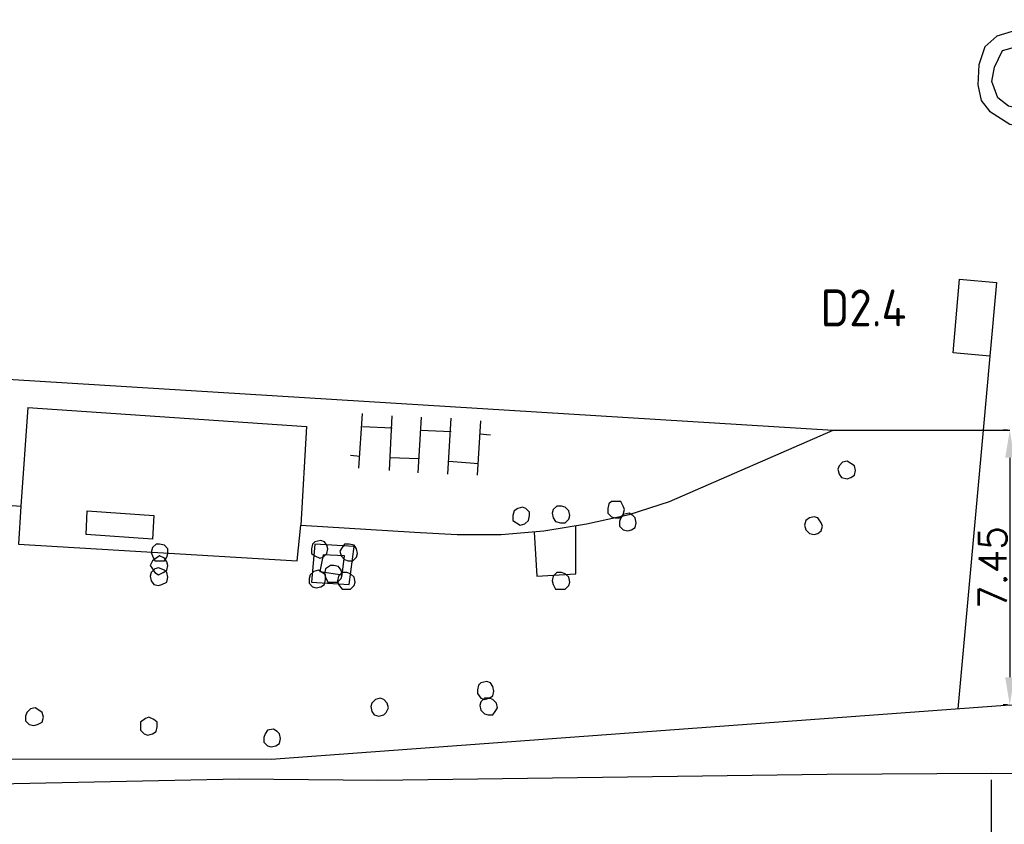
# Model space of a CAD drawing. Header units: millimetres. Extents: x -27 to 2301, y -256 to 766.
# Tile 5 of 97: x 61 to 88, y 55 to 77. Entities that reach past the tile are written whole.
import ezdxf

# ---------------------------------------------------------------- set-up
doc = ezdxf.new("R2010")
doc.units = ezdxf.units.MM
for name, color, linetype in [('SIV-ONDERGROND-ALG', 251, 'Continuous'), ('SIV-VRI-DETECTIE', 4, 'Continuous'), ('SIV-VRI-KABEL', 3, 'Continuous'), ('SIV-VRI-LUSUITSLIJPER', 7, 'Continuous'), ('SIV-VRI-MAATVOERING', 7, 'Continuous')]:
    doc.layers.add(name, color=color, linetype=linetype)
doc.styles.add('ISO', font='ISO.shx')
doc.styles.get("Standard").update_dxf_attribs({"font": 'txt.shx'})
doc.dimstyles.get("Standard").update_dxf_attribs({"dimtxt": 0.18, "dimasz": 0.18, "dimexe": 0.18, "dimexo": 0.0625, "dimgap": 0.09, "dimtad": 0, "dimtih": 1, "dimtoh": 1, "dimzin": 0, "dimdsep": 46, "dimtxsty": 'Standard', "dimcen": 0.09, "dimadec": 0, "dimazin": 0, "dimtfac": 1, "dimtofl": 0, "dimtmove": 0, "dimatfit": 3, "dimfxl": 1, "dimtolj": 1, "dimtzin": 0, "dimarcsym": 0})

# ---------------------------------------------------------------- blocks, each defined once
blk = doc.blocks.new('2x1')
at = {"layer": 'SIV-VRI-DETECTIE'}
for p, q in [((0, 1), (1, 1)), ((0, -1), (0, 1)), ((1, 1), (1, -1)), ((1, -1), (0, -1))]:
    blk.add_line(p, q, dxfattribs=at)
blk = doc.blocks.new('*D30')
at = {"layer": 'Defpoints', "color": 0}
for p in [(88.184, 65.54), (88.184, 58.09), (88.184, 58.09)]:
    blk.add_point(p, dxfattribs=at)
at = {"layer": 'SIV-VRI-MAATVOERING', "color": 0, "lineweight": -2}
for p, q in [((88.121, 65.54), (88.004, 65.54)), ((88.184, 64.79), (88.184, 58.84)), ((88.121, 58.09), (88.004, 58.09))]:
    blk.add_line(p, q, dxfattribs=at)
at = {"layer": 'SIV-VRI-MAATVOERING', "color": 0}
for points in [[(88.059, 64.79), (88.309, 64.79), (88.184, 65.54)], [(88.059, 58.84), (88.309, 58.84), (88.184, 58.09)]]:
    blk.add_solid(points, dxfattribs=at)
at = {"layer": 'SIV-VRI-MAATVOERING', "color": 0, "insert": (87.719, 61.815), "char_height": 0.75, "attachment_point": 5, "rotation": 90}
blk.add_mtext('\\A1;7.45', dxfattribs=at)

msp = doc.modelspace()

# ---------------------------------------------------------------- linework, layer by layer
at = {"layer": 'SIV-ONDERGROND-ALG', "lineweight": 25}
for points in [[(128.873, 76.669), (116.36, 76.669), (104.266, 76.476), (96.708, 76.476), (88.988, 76.379), (88.248, 76.347), (87.83, 76.218), (87.508, 75.929), (87.348, 75.446), (87.315, 74.9), (87.412, 74.481), (87.637, 74.192), (88.184, 73.838), (88.602, 73.742), (93.652, 73.452), (97.64, 73.195), (102.497, 72.905), (105.746, 72.777), (109.381, 72.809), (113.08, 72.905), (117.518, 73.195), (124.627, 74.16), (127.393, 74.449)], [(126.557, 74.771), (121.957, 74.192), (116.843, 73.581), (111.246, 73.259), (106.743, 73.195), (103.076, 73.291), (93.073, 73.902), (88.602, 74.224), (88.152, 74.321), (87.862, 74.546), (87.701, 74.996), (87.766, 75.382), (87.991, 75.832), (88.345, 75.929), (89.052, 75.961), (95.646, 76.025), (102.111, 76.09), (107.772, 76.09), (113.562, 76.154), (137.429, 76.347)], [(56.308, 67.212), (83.391, 65.54), (88.184, 65.54)], [(57.048, 66.826), (59.718, 63.61), (61.358, 63.481), (61.294, 62.452), (68.853, 62.001), (68.949, 62.966), (72.037, 62.773), (73.195, 62.709), (74.385, 62.709), (75.543, 62.806), (76.701, 62.999), (77.859, 63.256), (78.952, 63.61), (83.391, 65.54)], [(61.551, 66.151), (61.358, 63.481)], [(61.551, 66.151), (69.11, 65.636), (68.949, 62.966)], [(70.525, 64.51), (70.622, 65.99)], [(71.361, 64.446), (71.426, 65.926)], [(72.133, 64.382), (72.23, 65.893)], [(72.938, 64.349), (73.034, 65.861)], [(73.742, 64.317), (73.838, 65.797)], [(70.622, 65.636), (71.426, 65.604)], [(72.198, 65.54), (73.034, 65.507)], [(73.806, 65.443), (74.095, 65.411)], [(70.3, 64.864), (70.557, 64.832)], [(71.361, 64.8), (72.166, 64.768)], [(72.97, 64.703), (73.774, 64.639)], [(84.002, 64.446), (83.97, 64.575), (83.874, 64.639), (83.777, 64.703), (83.649, 64.671), (83.552, 64.575), (83.52, 64.478), (83.552, 64.349), (83.616, 64.253), (83.777, 64.221), (83.874, 64.253), (83.97, 64.317), (84.002, 64.446)], [(84.002, 64.446), (83.97, 64.575), (83.874, 64.639), (83.777, 64.703), (83.649, 64.671), (83.552, 64.575), (83.52, 64.478), (83.552, 64.349), (83.616, 64.253), (83.777, 64.221), (83.874, 64.253), (83.97, 64.317), (84.002, 64.446)], [(77.73, 63.385), (77.698, 63.481), (77.634, 63.61), (77.505, 63.61), (77.376, 63.61), (77.312, 63.545), (77.28, 63.417), (77.28, 63.288), (77.376, 63.192), (77.473, 63.159), (77.601, 63.159), (77.698, 63.256), (77.73, 63.385)], [(63.159, 63.352), (64.961, 63.224), (64.928, 62.58), (63.127, 62.709), (63.159, 63.352)], [(75.157, 63.224), (75.157, 63.32), (75.06, 63.417), (74.964, 63.449), (74.835, 63.417), (74.739, 63.352), (74.707, 63.224), (74.707, 63.095), (74.803, 63.031), (74.9, 62.966), (75.028, 62.999), (75.125, 63.095), (75.157, 63.224)], [(76.251, 63.224), (76.218, 63.352), (76.122, 63.449), (76.025, 63.481), (75.897, 63.481), (75.8, 63.385), (75.768, 63.288), (75.8, 63.159), (75.865, 63.063), (75.993, 63.031), (76.122, 63.031), (76.218, 63.127), (76.251, 63.224)], [(78.052, 63.031), (78.02, 63.159), (77.955, 63.224), (77.859, 63.288), (77.698, 63.256), (77.634, 63.159), (77.601, 63.063), (77.601, 62.934), (77.698, 62.838), (77.827, 62.806), (77.923, 62.838), (78.02, 62.902), (78.052, 63.031)], [(83.102, 62.934), (83.07, 63.031), (82.973, 63.159), (82.877, 63.192), (82.748, 63.159), (82.651, 63.095), (82.619, 62.966), (82.651, 62.838), (82.748, 62.741), (82.877, 62.709), (82.973, 62.741), (83.07, 62.806), (83.102, 62.934)], [(75.286, 62.773), (75.35, 61.583), (76.411, 61.648), (76.411, 62.934)], [(69.689, 62.323), (69.657, 62.42), (69.592, 62.516), (69.496, 62.548), (69.335, 62.516), (69.271, 62.452), (69.239, 62.323), (69.239, 62.194), (69.335, 62.13), (69.464, 62.066), (69.56, 62.098), (69.657, 62.194), (69.689, 62.323)], [(65.347, 62.194), (65.347, 62.323), (65.25, 62.42), (65.121, 62.452), (65.025, 62.452), (64.928, 62.355), (64.896, 62.227), (64.928, 62.13), (64.993, 62.001), (65.089, 62.001), (65.25, 62.001), (65.314, 62.098), (65.347, 62.194)], [(70.396, 62.387), (69.335, 62.452), (69.239, 61.422), (70.268, 61.358), (70.396, 62.387)], [(70.493, 62.194), (70.461, 62.323), (70.396, 62.42), (70.268, 62.452), (70.139, 62.452), (70.075, 62.355), (70.011, 62.259), (70.043, 62.13), (70.139, 62.034), (70.236, 62.001), (70.364, 62.001), (70.461, 62.098), (70.493, 62.194)], [(65.347, 61.873), (65.314, 61.969), (65.25, 62.066), (65.121, 62.13), (65.025, 62.066), (64.928, 62.001), (64.864, 61.873), (64.928, 61.776), (64.993, 61.68), (65.089, 61.615), (65.218, 61.68), (65.314, 61.744), (65.347, 61.873)], [(70.075, 61.615), (70.139, 62.13), (69.56, 62.162), (69.464, 61.712), (70.075, 61.615)], [(65.347, 61.551), (65.314, 61.68), (65.25, 61.744), (65.089, 61.808), (64.993, 61.776), (64.896, 61.68), (64.864, 61.583), (64.896, 61.455), (64.961, 61.358), (65.089, 61.326), (65.186, 61.358), (65.314, 61.422), (65.347, 61.551)], [(69.625, 61.487), (69.625, 61.615), (69.528, 61.68), (69.432, 61.744), (69.303, 61.712), (69.206, 61.615), (69.174, 61.519), (69.174, 61.39), (69.271, 61.294), (69.367, 61.262), (69.496, 61.294), (69.592, 61.358), (69.625, 61.487)], [(70.075, 61.615), (70.043, 61.744), (69.978, 61.841), (69.85, 61.873), (69.753, 61.873), (69.625, 61.776), (69.592, 61.648), (69.625, 61.551), (69.689, 61.422), (69.818, 61.422), (69.946, 61.422), (70.043, 61.519), (70.075, 61.615)], [(70.429, 61.422), (70.396, 61.551), (70.3, 61.648), (70.204, 61.68), (70.075, 61.68), (69.978, 61.583), (69.946, 61.455), (69.978, 61.358), (70.075, 61.229), (70.204, 61.229), (70.3, 61.229), (70.396, 61.326), (70.429, 61.422)], [(76.251, 61.422), (76.218, 61.551), (76.122, 61.648), (76.025, 61.68), (75.897, 61.68), (75.8, 61.583), (75.768, 61.455), (75.8, 61.358), (75.865, 61.229), (75.993, 61.229), (76.122, 61.229), (76.218, 61.326), (76.251, 61.422)], [(74.192, 58.463), (74.16, 58.592), (74.095, 58.688), (73.999, 58.721), (73.838, 58.688), (73.774, 58.624), (73.742, 58.495), (73.742, 58.399), (73.838, 58.27), (73.935, 58.238), (74.063, 58.27), (74.16, 58.335), (74.192, 58.463)], [(71.329, 58.013), (71.297, 58.142), (71.201, 58.238), (71.104, 58.27), (70.975, 58.238), (70.879, 58.142), (70.847, 58.045), (70.879, 57.916), (70.943, 57.82), (71.072, 57.788), (71.201, 57.82), (71.265, 57.884), (71.329, 58.013)], [(74.288, 58.013), (74.256, 58.142), (74.16, 58.238), (74.063, 58.27), (73.935, 58.27), (73.838, 58.174), (73.806, 58.077), (73.838, 57.949), (73.935, 57.852), (74.031, 57.82), (74.16, 57.82), (74.224, 57.916), (74.288, 58.013)], [(61.969, 57.756), (61.937, 57.884), (61.841, 57.949), (61.744, 58.013), (61.615, 57.981), (61.519, 57.884), (61.487, 57.788), (61.487, 57.659), (61.583, 57.563), (61.712, 57.53), (61.808, 57.563), (61.937, 57.627), (61.969, 57.756)], [(65.057, 57.498), (65.057, 57.627), (64.961, 57.691), (64.832, 57.756), (64.735, 57.723), (64.607, 57.627), (64.607, 57.53), (64.607, 57.402), (64.703, 57.305), (64.8, 57.273), (64.928, 57.305), (65.025, 57.37), (65.057, 57.498)], [(68.402, 57.177), (68.37, 57.305), (68.306, 57.37), (68.209, 57.434), (68.048, 57.402), (67.984, 57.305), (67.952, 57.209), (67.952, 57.08), (68.048, 56.984), (68.145, 56.951), (68.274, 56.984), (68.37, 57.048), (68.402, 57.177)], [(52.995, 55.826), (54.603, 55.826), (67.276, 56.083), (71.04, 56.051), (83.23, 56.212), (87.701, 56.244), (105.842, 56.212), (124.595, 56.34), (136.303, 56.469), (139.487, 56.469), (141.674, 56.501)]]:
    msp.add_lwpolyline(points, dxfattribs=at)
at = {"layer": 'SIV-VRI-KABEL'}
for points in [[(87.459, 65.54), (86.779, 57.987)], [(11.743, 56.025), (12.321, 55.941), (13.25, 61.865), (39.28, 57.758), (45.7, 56.65), (68.148, 56.622), (88.184, 58.09), (129.099, 57.034), (148.604, 57.285), (178.391, 58.435), (208.869, 58.536), (212.479, 58.537), (212.479, 58.537), (213.789, 58.537), (216.137, 58.335), (217.75, 57.985), (219.738, 57.187)]]:
    msp.add_lwpolyline(points, dxfattribs=at)
at = {"layer": 'SIV-VRI-LUSUITSLIJPER'}
msp.add_lwpolyline([(87.64, 67.549), (87.459, 65.54)], dxfattribs=at)
at = {"layer": 'SIV-VRI-MAATVOERING'}
msp.add_line((87.681, 56.056), (87.681, 46.484), dxfattribs=at)

# ---------------------------------------------------------------- block references
at = {"layer": 'SIV-VRI-DETECTIE', "rotation": 354.8532613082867}
msp.add_blockref('2x1', (86.734, 68.635), dxfattribs=at)

# ---------------------------------------------------------------- texts
at = {"layer": 'SIV-VRI-DETECTIE', "linetype": 'Continuous', "style": 'ISO'}
msp.add_text('D2.4', height=1, rotation=360, dxfattribs=at).set_placement((83.052, 68.355))

# ---------------------------------------------------------------- dimensions: what is measured, and where the dimension line sits
at = {"layer": 'SIV-VRI-MAATVOERING'}
dim = msp.add_aligned_dim(p1=(88.184, 65.54), p2=(88.184, 58.09), distance=0, dimstyle='Standard', override={"dimtxt": 0.75, "dimasz": 0.75, "dimtad": 1, "dimtih": 0, "dimtoh": 0, "dimcen": 1}, dxfattribs=at)
dim.commit()
dim.dimension.update_dxf_attribs({"geometry": '*D30', "text_midpoint": (87.719, 61.815)})

doc.saveas('drawing.dxf')
